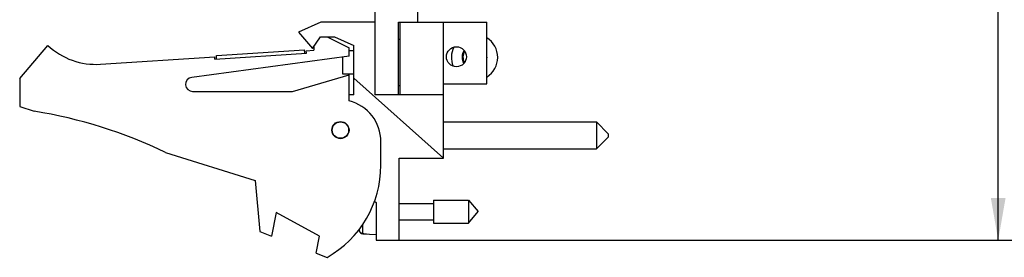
# Model space of a CAD drawing. Header units: inches. Extents: x 0.2 to 16.8, y 0.1 to 10.8.
# Tile 2 of 11: x 7.2 to 11.4, y 2.8 to 3.8. Entities that reach past the tile are written whole.
import ezdxf

# ---------------------------------------------------------------- set-up
doc = ezdxf.new("R2010")
doc.units = ezdxf.units.IN
doc.header["$LTSCALE"] = 0.935
doc.header["$MEASUREMENT"] = 0
doc.layers.get('0').update_dxf_attribs({"linetype": 'CONTINUOUS'})
doc.layers.add('DIMENSIONS', color=7, linetype='CONTINUOUS')
doc.styles.get("Standard").update_dxf_attribs({"font": 'txt', "width": 0.8})
doc.dimstyles.new('DIMSTYLE_1', dxfattribs={"dimtxt": 0.125, "dimasz": 0.18, "dimexe": 0.18, "dimexo": 0.0625, "dimgap": 0.09, "dimtad": 0, "dimtih": 1, "dimtoh": 1, "dimdec": 3, "dimzin": 4, "dimdsep": 46, "dimtxsty": 'STANDARD', "dimblk": '_FILLED', "dimblk1": '_FILLED', "dimblk2": '_FILLED', "dimcen": 0.09, "dimadec": 0, "dimazin": 0, "dimtp": 0.001, "dimtm": 0.001, "dimtfac": 1, "dimtdec": 3, "dimtofl": 0, "dimtmove": 0, "dimatfit": 3, "dimldrblk": '_FILLED', "dimfxl": 1, "dimtolj": 1, "dimtzin": 4, "dimarcsym": 0})

# ---------------------------------------------------------------- blocks, each defined once
blk = doc.blocks.new('_FILLED')
at = {"color": 0, "linetype": 'BYBLOCK'}
blk.add_solid([(0, 0), (-1, 0.174), (-1, -0.174)], dxfattribs=at)
blk = doc.blocks.new('*D0')
at = {"layer": 'DIMENSIONS', "color": 2, "linetype": 'CONTINUOUS'}
for p, q in [((8.8524, 7.9652), (11.4634, 7.9652)), ((11.3384, 7.9652), (11.3384, 6.0826)), ((11.3384, 2.9032), (11.3384, 5.8326)), ((8.7574, 2.9032), (11.4634, 2.9032))]:
    blk.add_line(p, q, dxfattribs=at)
at = {"layer": 'DIMENSIONS', "color": 2, "linetype": 'CONTINUOUS', "xscale": 0.18, "yscale": 0.18, "zscale": 0.18}
for p, rotation in [((11.3384, 7.9652), 90), ((11.3384, 2.9032), 270)]:
    blk.add_blockref('_FILLED', p, dxfattribs=dict(at, rotation=rotation))
at = {"layer": 'DIMENSIONS', "color": 2, "linetype": 'CONTINUOUS', "width": 0.8}
for s, p in [('[', (11.2509, 5.8951)), (']', (11.9509, 5.8951)), ('5.062', (10.6259, 5.8951)), ('128.57', (11.3509, 5.8951))]:
    blk.add_text(s, height=0.125, dxfattribs=at).set_placement(p)

msp = doc.modelspace()

# ---------------------------------------------------------------- linework, layer by layer
at = {"color": 7, "linetype": 'CONTINUOUS'}
for p, q in [((8.8719, 3.8322), (8.8719, 6.9472)), ((8.6899, 3.5222), (8.6899, 4.2032)), ((8.4599, 3.8322), (8.3649, 3.7892)), ((8.6899, 3.8322), (8.4599, 3.8322)), ((8.7899, 3.8322), (9.1649, 3.8322)), ((8.7899, 3.5222), (8.7899, 3.8322)), ((8.7949, 3.8322), (8.7949, 3.5222)), ((8.9809, 3.2532), (8.9809, 3.8322)), ((9.1649, 3.5692), (9.1649, 3.8322)), ((8.3649, 3.7892), (8.4249, 3.7192)), ((8.4249, 3.7192), (8.458, 3.7692)), ((8.458, 3.7692), (8.518, 3.7692)), ((8.4859, 3.7692), (8.5799, 3.7222)), ((8.518, 3.7692), (8.5999, 3.7322)), ((7.1799, 3.5922), (7.2999, 3.7322)), ((8.4299, 3.7267), (8.4299, 3.7122)), ((8.5999, 3.5222), (8.5999, 3.7322)), ((7.5234, 3.6528), (8.0088, 3.6846)), ((8.5799, 3.6872), (7.9108, 3.5969)), ((8.0094, 3.6746), (8.0088, 3.6846)), ((8.0094, 3.6746), (8.3986, 3.7001)), ((8.0159, 3.6901), (8.3901, 3.7146)), ((8.0169, 3.6751), (8.0159, 3.6901)), ((8.3911, 3.6996), (8.3901, 3.7146)), ((8.3979, 3.7101), (8.4299, 3.7122)), ((8.3986, 3.7001), (8.3979, 3.7101)), ((8.5536, 3.611), (8.5536, 3.6836)), ((8.5799, 3.6872), (8.5799, 3.7222)), ((8.5999, 3.7094), (8.5799, 3.7094)), ((8.3399, 3.5372), (8.5799, 3.6072)), ((8.5999, 3.611), (8.5536, 3.611)), ((8.5799, 3.4972), (8.5799, 3.6072)), ((7.1799, 3.5922), (7.1799, 3.4722)), ((8.9809, 3.2532), (8.5999, 3.5938)), ((8.9809, 3.5692), (9.1649, 3.5692)), ((7.9149, 3.5372), (8.3399, 3.5372)), ((8.5999, 3.5222), (8.5799, 3.5222)), ((8.9809, 3.5222), (8.6899, 3.5222)), ((7.1799, 3.4722), (7.2419, 3.4526)), ((8.9809, 3.407), (9.6309, 3.407)), ((9.6309, 3.407), (9.6809, 3.357)), ((9.6309, 3.407), (9.6309, 3.292)), ((9.6809, 3.357), (9.6809, 3.342)), ((8.7149, 3.2222), (8.7149, 3.3229)), ((9.6309, 3.292), (9.6809, 3.342)), ((7.7998, 3.2769), (8.1799, 3.1572)), ((8.9809, 3.292), (9.6309, 3.292)), ((8.7929, 3.2532), (8.9809, 3.2532)), ((8.7929, 2.9032), (8.7929, 3.2532)), ((8.1799, 3.1572), (8.1999, 2.9402)), ((8.6871, 3.0697), (8.6949, 3.0632)), ((8.6949, 3.0632), (8.6949, 2.9032)), ((8.7929, 3.0602), (8.9386, 3.0602)), ((8.9386, 3.0744), (9.0866, 3.0744)), ((8.9386, 3.0744), (8.9386, 2.976)), ((9.0866, 3.0744), (9.1279, 3.0252)), ((9.0866, 3.0744), (9.0866, 2.976)), ((8.2699, 3.0209), (8.2499, 2.9209)), ((8.4538, 2.9209), (8.2699, 3.0209)), ((9.0866, 2.976), (9.1279, 3.0252)), ((8.7929, 2.9901), (8.9386, 2.9901)), ((8.9386, 2.976), (9.0866, 2.976)), ((8.1999, 2.9402), (8.2499, 2.9209)), ((8.6234, 2.942), (8.6234, 2.952)), ((8.6377, 2.9304), (8.6377, 2.9709)), ((8.6377, 2.9304), (8.6949, 2.9271)), ((8.6535, 2.9305), (8.6535, 2.9295)), ((8.4392, 2.8481), (8.4538, 2.9209)), ((8.6949, 2.9032), (8.7929, 2.9032)), ((8.4392, 2.8481), (8.4859, 2.8302))]:
    msp.add_line(p, q, dxfattribs=at)
for centre, radius in [((9.0359, 3.6846), 0.0425), ((8.5429, 3.3722), 0.0365), ((8.5429, 3.3722), 0.035)]:
    msp.add_circle(centre, radius, dxfattribs=at)
for centre, radius, start, end in [((7.5038, 3.9522), 0.3, 227.1666, 273.7467), ((8.7899, 3.678), 0.0806, 86.441, 90), ((9.1129, 3.6819), 0.0984, 153.633, 202.092), ((9.1129, 3.6819), 0.0984, 301.905, 58.095), ((9.1129, 3.6819), 0.0531, 146.5092, 209.6796), ((9.1129, 3.6819), 0.0492, 148.103, 207.7323), ((9.1129, 3.6819), 0.0531, 348.0735, 11.9265), ((7.9149, 3.5672), 0.03, 97.6845, 270), ((8.7899, 3.6423), 0.0806, 270, 273.559), ((8.5349, 3.3229), 0.18, 0, 75.5225), ((6.9185, 1.4526), 2.026, 64.2145, 80.8167), ((8.2649, 3.2222), 0.45, 299.4136, 360), ((8.9252, 3.0252), 0.313, 193.9514, 195.4149), ((8.9252, 3.0252), 0.3127, 193.9238, 195.2119), ((8.6386, 2.9462), 0.0157, 195.4149, 266.6961)]:
    msp.add_arc(centre, radius, start, end, dxfattribs=at)
for points in [[(8.6243, 2.9408), (8.6239, 2.9416), (8.6237, 2.9423), (8.6234, 2.9431)], [(8.6377, 2.9315), (8.6369, 2.9315), (8.6361, 2.9316), (8.6353, 2.9318)], [(8.6377, 2.9315), (8.6403, 2.9313), (8.643, 2.9311), (8.6456, 2.931)], [(8.6456, 2.931), (8.6482, 2.9308), (8.6509, 2.9307), (8.6535, 2.9305)]]:
    msp.add_open_spline(points, degree=3, dxfattribs=at)
msp.add_open_spline([(8.6353, 2.9318), (8.6345, 2.932), (8.6329, 2.9324), (8.6307, 2.9335), (8.6287, 2.9349), (8.6269, 2.9367), (8.6254, 2.9386), (8.6246, 2.9401), (8.6243, 2.9408)], degree=3, knots=[0, 0, 0, 0, 0.166738, 0.333466, 0.500166, 0.666798, 0.833406, 1, 1, 1, 1], dxfattribs=at)

# ---------------------------------------------------------------- dimensions: what is measured, and where the dimension line sits
at = {"layer": 'DIMENSIONS', "color": 2, "linetype": 'CONTINUOUS'}
dim = msp.add_linear_dim(base=(11.3384, 7.9652), p1=(8.7574, 2.9032), p2=(8.8524, 7.9652), angle=90, dimstyle='DIMSTYLE_1', dxfattribs=at)
dim.commit()
dim.dimension.update_dxf_attribs({"geometry": '*D0', "text_midpoint": (11.3384, 5.9576), "dimtype": 160})

doc.saveas('drawing.dxf')
